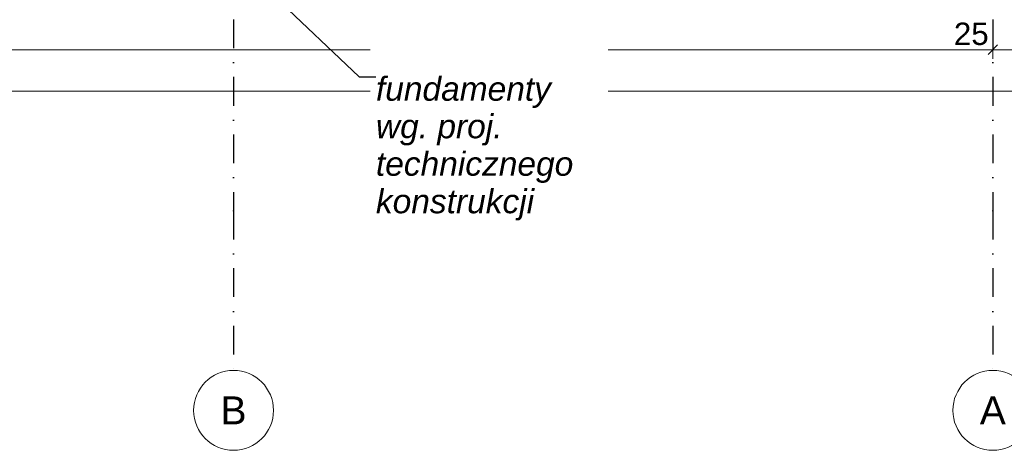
# Model space of a CAD drawing. Header units: millimetres. Extents: x -12989 to 381717, y -50461 to 30884.
# Tile 35 of 63: x 372198 to 378357, y -50461 to -47765. Entities that reach past the tile are written whole.
import ezdxf
from ezdxf.enums import TextEntityAlignment as Align

# ---------------------------------------------------------------- set-up
doc = ezdxf.new("R2010")
doc.units = ezdxf.units.MM
doc.header["$MEASUREMENT"] = 0
doc.linetypes.add('Kropki i Kreski', pattern=[360, 180, -90, 0, -90])
doc.linetypes.add('Wipeout_Contour', pattern=[1000, 0, -1000])
for name, color, linetype, lineweight in [('Nowe_A_OZN_ODNOSNIKI_Nr_pióra__6', 7, 'Continuous', 13), ('Nowe_A_OZN_ODNOSNIKI_Nr_pióra__85', 7, 'Continuous', 13), ('Nowe_A_WYM_Nr_pióra__1', 7, 'Continuous', 13), ('Nowe_A_WYM_Nr_pióra__45', 7, 'Continuous', 15), ('Nowe_A_WYM_Nr_pióra__85', 7, 'Continuous', 13), ('Nowe_Warstwa IFC.Import IFC_Nr_pióra__1', 7, 'Continuous', 13), ('Nowe_Warstwa IFC.Import IFC_Nr_pióra__25', 7, 'Continuous', 25), ('Nowe_Warstwa IFC.Import IFC_Nr_pióra__7', 7, 'Continuous', 13)]:
    doc.layers.add(name, color=color, linetype=linetype, lineweight=lineweight)
doc.layers.add('Nowe_A_WYM', color=7, linetype='Continuous')
doc.layers.add('Nowe_Warstwa IFC.Import IFC', color=7, linetype='Continuous')
doc.styles.add('STYL_AUTOMATYCZNY_1', font='arial.ttf')
doc.styles.add('STYL_AUTOMATYCZNY_5', font='arial.ttf')
doc.styles.add('STYL_AUTOMATYCZNY_7', font='arial.ttf')
doc.dimstyles.new('STYL_AUTOMATYCZNY__2', dxfattribs={"dimtxt": 139.999998, "dimasz": 57, "dimexe": 0.18, "dimexo": 0.0625, "dimgap": 0, "dimtad": 1, "dimtih": 1, "dimtoh": 1, "dimdec": 0, "dimlfac": 0.1, "dimzin": 0, "dimdsep": 46, "dimtxsty": 'STYL_AUTOMATYCZNY_5', "dimblk": 'ARROWHEAD_6', "dimblk1": 'ARROWHEAD_6', "dimblk2": 'ARROWHEAD_6', "dimcen": 0.09, "dimse1": 1, "dimse2": 1, "dimclrd": 7, "dimclre": 7, "dimclrt": 7, "dimadec": 0, "dimazin": 0, "dimtfac": 1, "dimtdec": 4, "dimtmove": 0, "dimatfit": 3, "dimfxl": 0, "dimtolj": 1, "dimtzin": 0, "dimarcsym": 0})
doc.dimstyles.new('STYL_AUTOMATYCZNY__3', dxfattribs={"dimtxt": 0.18, "dimasz": 91.2, "dimexe": 0.18, "dimexo": 0.0625, "dimgap": 0, "dimtad": 0, "dimtih": 1, "dimtoh": 1, "dimdec": 4, "dimzin": 0, "dimdsep": 46, "dimcen": 0.09, "dimadec": 0, "dimazin": 0, "dimtfac": 1, "dimtdec": 4, "dimtmove": 0, "dimatfit": 3, "dimldrblk": 'ARROWHEAD_5', "dimfxl": 0, "dimtolj": 1, "dimtzin": 0, "dimarcsym": 0})

# ---------------------------------------------------------------- blocks, each defined once
blk = doc.blocks.new('Standardowy znacznik osi[6]_1', base_point=(373535.4, -35960.6))
at = {"layer": 'Nowe_Warstwa IFC.Import IFC_Nr_pióra__25', "color": 7, "linetype": 'Kropki i Kreski', "lineweight": 25}
for p, q in [((373535.4, -36960.6), (373535.4, -48960.6)), ((373535.4, -48960.6), (373535.4, -49960.6))]:
    blk.add_line(p, q, dxfattribs=at)
blk.add_point((373535.4, -48960.6), dxfattribs=at)
blk.add_point((373535.4, -48960.6), dxfattribs=at)
at = {"layer": 'Nowe_Warstwa IFC.Import IFC_Nr_pióra__7', "color": 7, "linetype": 'Continuous', "lineweight": 13}
blk.add_circle((373535.4, -50210.6), 250, dxfattribs=at)
at = {"layer": 'Nowe_Warstwa IFC.Import IFC_Nr_pióra__1', "color": 7, "lineweight": 13, "style": 'STYL_AUTOMATYCZNY_1'}
for tag, p in [('AC_MarkerText_1_0', (373535.4, -35623.1)), ('AC_MarkerText_1_1', (373535.4, -50123.1))]:
    blk.add_attdef(tag, text='', height=175, rotation=360, dxfattribs=at).set_placement(p, align=Align.TOP_CENTER)
blk = doc.blocks.new('Standardowy znacznik osi[7]_1', base_point=(378285.4, -35960.6))
at = {"layer": 'Nowe_Warstwa IFC.Import IFC_Nr_pióra__25', "color": 7, "linetype": 'Kropki i Kreski', "lineweight": 25}
for p, q in [((378285.4, -36960.6), (378285.4, -48960.6)), ((378285.4, -48960.6), (378285.4, -49960.6))]:
    blk.add_line(p, q, dxfattribs=at)
blk.add_point((378285.4, -48960.6), dxfattribs=at)
blk.add_point((378285.4, -48960.6), dxfattribs=at)
at = {"layer": 'Nowe_Warstwa IFC.Import IFC_Nr_pióra__7', "color": 7, "linetype": 'Continuous', "lineweight": 13}
blk.add_circle((378285.4, -50210.6), 250, dxfattribs=at)
at = {"layer": 'Nowe_Warstwa IFC.Import IFC_Nr_pióra__1', "color": 7, "lineweight": 13, "style": 'STYL_AUTOMATYCZNY_1'}
for tag, p in [('AC_MarkerText_1_0', (378285.4, -35623.1)), ('AC_MarkerText_1_1', (378285.4, -50123.1))]:
    blk.add_attdef(tag, text='', height=175, rotation=360, dxfattribs=at).set_placement(p, align=Align.TOP_CENTER)
blk = doc.blocks.new('*D182', base_point=(363535.4, -45960.6))
at = {"layer": 'Nowe_A_WYM_Nr_pióra__45', "color": 7, "linetype": 'Continuous', "lineweight": 15}
for p, q in [((363568.6, -47923.2), (363508.6, -47983.2)), ((363815.4, -47923.2), (363755.4, -47983.2))]:
    blk.add_line(p, q, dxfattribs=at)
at = {"layer": 'Nowe_A_WYM_Nr_pióra__85', "color": 7, "linetype": 'Continuous', "lineweight": 13}
for p, q in [((363538.6, -48009.5), (363538.6, -47897)), ((363785.4, -48009.5), (363785.4, -47897)), ((363493.6, -47953.2), (363538.6, -47953.2)), ((363538.6, -47953.2), (363785.4, -47953.2)), ((363785.4, -47953.2), (378285.4, -47953.2))]:
    blk.add_line(p, q, dxfattribs=at)
at = {"layer": 'Nowe_A_WYM_Nr_pióra__1', "color": 7, "lineweight": 13, "insert": (363295.1, -47925.2), "char_height": 140, "attachment_point": 7, "style": 'STYL_AUTOMATYCZNY_5'}
blk.add_mtext('\\A1;{\\pql;\\fArial|b0|i0|c238|p0;\\W1.000000;25}', dxfattribs=at)
blk = doc.blocks.new('ARROWHEAD_6')
at = {"color": 0, "linetype": 'Continuous', "lineweight": 0}
for p, q in [((0, 0), (-1, 0)), ((-0.5, -0.5), (0.5, 0.5))]:
    blk.add_line(p, q, dxfattribs=at)
blk = doc.blocks.new('*D183', base_point=(363535.4, -45960.6))
at = {"layer": 'Nowe_A_WYM_Nr_pióra__45', "color": 7, "linetype": 'Continuous', "lineweight": 15}
for p, q in [((363815.4, -47923.2), (363755.4, -47983.2)), ((378315.4, -47923.2), (378255.4, -47983.2))]:
    blk.add_line(p, q, dxfattribs=at)
at = {"layer": 'Nowe_A_WYM_Nr_pióra__85', "color": 7, "linetype": 'Continuous', "lineweight": 13}
for p, q in [((378285.4, -48009.5), (378285.4, -47897)), ((363785.4, -47953.2), (378285.4, -47953.2))]:
    blk.add_line(p, q, dxfattribs=at)
at = {"layer": 'Nowe_A_WYM_Nr_pióra__1', "color": 7, "lineweight": 13, "char_height": 140, "attachment_point": 7, "style": 'STYL_AUTOMATYCZNY_5'}
for s, insert in [('\\A1;{\\pql;\\fArial|b0|i0|c238|p0;\\W1.000000;1\xa0450}', (370688.4, -47925.2)), ('\\A1;{\\pql;\\fArial|b0|i0|c238|p0;\\W1.000000;25}', (378041.8, -47925.2))]:
    blk.add_mtext(s, dxfattribs=dict(at, insert=insert))
blk = doc.blocks.new('*D184', base_point=(363535.4, -45960.6))
at = {"layer": 'Nowe_A_WYM_Nr_pióra__45', "color": 7, "linetype": 'Continuous', "lineweight": 15}
for p, q in [((378315.4, -47923.2), (378255.4, -47983.2)), ((378508.5, -47983.2), (378568.5, -47923.2))]:
    blk.add_line(p, q, dxfattribs=at)
at = {"layer": 'Nowe_A_WYM_Nr_pióra__85', "color": 7, "linetype": 'Continuous', "lineweight": 13}
for p, q in [((378285.4, -48009.5), (378285.4, -47897)), ((378538.5, -48009.5), (378538.5, -47897)), ((378285.4, -47953.2), (378538.5, -47953.2)), ((378538.5, -47953.2), (378583.5, -47953.2))]:
    blk.add_line(p, q, dxfattribs=at)
blk = doc.blocks.new('*D185', base_point=(363535.4, -45960.6))
at = {"layer": 'Nowe_A_WYM_Nr_pióra__45', "color": 7, "linetype": 'Continuous', "lineweight": 15}
for p, q in [((363568.6, -48183.2), (363508.6, -48243.2)), ((378508.5, -48243.2), (378568.5, -48183.2))]:
    blk.add_line(p, q, dxfattribs=at)
at = {"layer": 'Nowe_A_WYM_Nr_pióra__85', "color": 7, "linetype": 'Continuous', "lineweight": 13}
for p, q in [((363538.6, -48269.5), (363538.6, -48157)), ((378538.5, -48269.5), (378538.5, -48157)), ((363493.6, -48213.2), (363538.6, -48213.2)), ((363538.6, -48213.2), (378538.5, -48213.2)), ((378538.5, -48213.2), (378583.5, -48213.2))]:
    blk.add_line(p, q, dxfattribs=at)
at = {"layer": 'Nowe_A_WYM_Nr_pióra__1', "color": 7, "lineweight": 13, "insert": (370798.3, -48185.2), "char_height": 140, "attachment_point": 7, "style": 'STYL_AUTOMATYCZNY_5'}
blk.add_mtext('\\A1;{\\pql;\\fArial|b0|i0|c238|p0;\\W1.000000;1\xa0500}', dxfattribs=at)
blk = doc.blocks.new('ARROWHEAD_5')
at = {"linetype": 'Continuous', "lineweight": 0}
blk.add_hatch(color=0, dxfattribs=at).paths.add_polyline_path([(-1, 0.2679), (0, 0), (-1, -0.2679)])
at = {"color": 0, "linetype": 'Continuous', "lineweight": 0}
blk.add_line((0, 0), (-1, 0), dxfattribs=at)

msp = doc.modelspace()

# ---------------------------------------------------------------- block references
at = {"layer": 'Nowe_Warstwa IFC.Import IFC', "color": 7, "linetype": 'Continuous', "lineweight": 13}
ref = msp.add_blockref('Standardowy znacznik osi[6]_1', (373535.4, -35960.6), dxfattribs=at)
ref.add_attrib('AC_MarkerText_1_1', 'B', dxfattribs={"layer": 'Nowe_Warstwa IFC.Import IFC_Nr_pióra__1', "color": 7, "lineweight": 13, "height": 175, "rotation": 360, "style": 'STYL_AUTOMATYCZNY_1'}).set_placement((373535.4, -50123.1), align=Align.TOP_CENTER)
ref = msp.add_blockref('Standardowy znacznik osi[7]_1', (378285.4, -35960.6), dxfattribs=at)
ref.add_attrib('AC_MarkerText_1_1', 'A', dxfattribs={"layer": 'Nowe_Warstwa IFC.Import IFC_Nr_pióra__1', "color": 7, "lineweight": 13, "height": 175, "rotation": 360, "style": 'STYL_AUTOMATYCZNY_1'}).set_placement((378285.4, -50123.1), align=Align.TOP_CENTER)

# ---------------------------------------------------------------- dimensions: what is measured, and where the dimension line sits
at = {"layer": 'Nowe_A_WYM', "color": 7, "linetype": 'Continuous', "lineweight": 13}
for base, p1, p2, picture, middle in [((363785.4, -47953.2), (363538.6, -46860.6), (363785.4, -48688.5), '*D182', (363401.6, -47855.2)), ((378538.5, -48213.2), (363538.6, -46860.6), (378538.5, -46860.6), '*D185', (371038.5, -48115.2)), ((378538.5, -47953.2), (378285.4, -48688.5), (378538.5, -46860.6), '*D184', (378148.4, -47855.2)), ((378285.4, -47953.2), (363785.4, -48688.5), (378285.4, -48688.5), '*D183', (370928.5, -47855.2))]:
    dim = msp.add_linear_dim(base=base, p1=p1, p2=p2, dimstyle='STYL_AUTOMATYCZNY__2', dxfattribs=at)
    dim.commit()
    dim.dimension.update_dxf_attribs({"geometry": picture, "text_midpoint": middle, "dimtype": 160})

# ---------------------------------------------------------------- next in the draw order: wipeouts: each hides what was drawn before it
at = {"color": 7, "linetype": 'Wipeout_Contour', "lineweight": 13, "ltscale": 1890474.236764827}
msp.add_wipeout([(374390.3, -48795.2), (375877.4, -48795.2), (375877.4, -47780.4), (374390.3, -47780.4)], dxfattribs=at).dxf.layer = 'Nowe_A_OZN_ODNOSNIKI_Nr_pióra__6'

# ---------------------------------------------------------------- next in the draw order: texts
at = {"layer": 'Nowe_A_OZN_ODNOSNIKI_Nr_pióra__6', "color": 7, "linetype": 'Continuous', "lineweight": 13, "insert": (374426.3, -48122.4), "char_height": 150, "width": 1415.06, "attachment_point": 1, "line_spacing_factor": 0.938839, "style": 'STYL_AUTOMATYCZNY_7'}
msp.add_mtext('\\A1;{\\pql;\\fArial|b0|i1|c238|p0;\\W1.000000;fundamenty\\P\\pql;\\fArial|b0|i1|c238|p0;\\W1.000000;wg. proj. technicznego konstrukcji}', dxfattribs=at)

# ---------------------------------------------------------------- next in the draw order: leaders
at = {"layer": 'Nowe_A_OZN_ODNOSNIKI_Nr_pióra__85', "color": 7, "linetype": 'Continuous', "lineweight": 13, "annotation_type": 0, "has_hookline": 1, "hookline_direction": 0, "text_width": 1218.3}
msp.add_leader([(373167.9, -47026.2), (374321.9, -48122.4), (374426.3, -48122.4)], dimstyle='STYL_AUTOMATYCZNY__3', dxfattribs=at)

doc.saveas('drawing.dxf')
